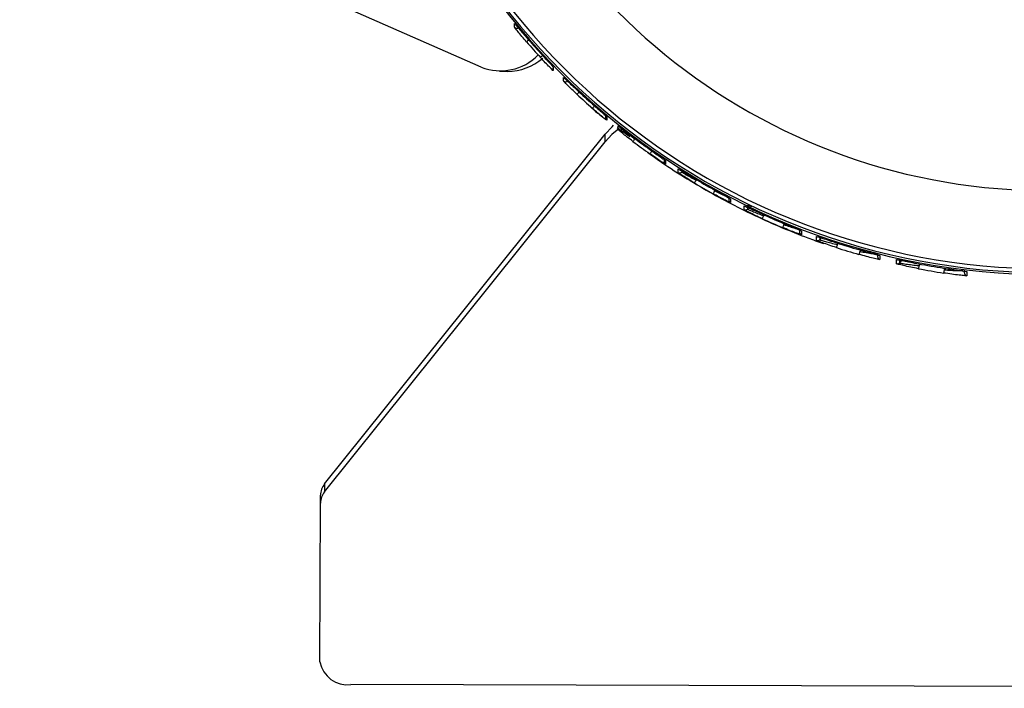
# Model space of a CAD drawing. Header units: millimetres. Extents: x -134 to 67, y -319 to 37.
# Tile 1 of 8: x -133 to -37, y -319 to -255. Entities that reach past the tile are written whole.
import ezdxf

# ---------------------------------------------------------------- set-up
doc = ezdxf.new("R2010")
doc.units = ezdxf.units.MM

msp = doc.modelspace()

# ---------------------------------------------------------------- linework, layer by layer
at = {"color": 7, "linetype": 'Continuous', "lineweight": 25}
for p, q in [((-88, -259.174), (-132.597, -239.581)), ((-84.787, -255.315), (-84.786, -254.976)), ((-86.244, -259.573), (-85.467, -259.593)), ((-81.262, -259.327), (-81.107, -259.498)), ((-81.038, -259.182), (-81.039, -259.52)), ((-80.05, -260.512), (-80.049, -260.181)), ((-75.986, -263.735), (-75.987, -264.066)), ((-75.879, -263.966), (-75.879, -264.298)), ((-73.653, -265.901), (-74.855, -265.034)), ((-74.784, -265.194), (-74.783, -264.86)), ((-103.135, -299.424), (-76.021, -265.639)), ((-76.023, -266.399), (-76.021, -265.639)), ((-73.142, -266.086), (-73.163, -266.106)), ((-103.138, -300.183), (-76.023, -266.399)), ((-70.317, -267.968), (-70.318, -268.301)), ((-70.23, -268.179), (-70.183, -268.218)), ((-70.183, -268.218), (-70.184, -268.552)), ((-68.979, -269.347), (-68.978, -269.003)), ((-68.606, -269.131), (-68.606, -269.307)), ((-68.606, -269.307), (-68.513, -269.214)), ((-67.196, -270.054), (-67.242, -270.1)), ((-65.446, -271.134), (-65.391, -271.08)), ((-64.087, -271.689), (-64.088, -271.988)), ((-63.978, -271.876), (-63.925, -271.911)), ((-63.925, -271.911), (-63.926, -272.255)), ((-62.603, -272.94), (-62.603, -272.578)), ((-62.259, -272.639), (-62.26, -272.883)), ((-62.26, -272.883), (-62.117, -272.741)), ((-62.259, -272.522), (-62.259, -272.582)), ((-60.865, -273.358), (-60.865, -273.358)), ((-60.666, -273.448), (-60.742, -273.523)), ((-58.77, -274.383), (-58.685, -274.299)), ((-57.248, -274.775), (-57.249, -275.074)), ((-57.055, -274.994), (-57.056, -275.355)), ((-55.601, -275.91), (-55.6, -275.531)), ((-55.288, -275.561), (-55.289, -275.84)), ((-55.289, -275.84), (-55.12, -275.672)), ((-53.489, -276.201), (-53.597, -276.308)), ((-51.424, -276.967), (-51.306, -276.85)), ((-49.711, -277.169), (-49.712, -277.469)), ((-49.484, -277.382), (-49.485, -277.761)), ((-47.876, -278.159), (-47.875, -277.764)), ((-47.598, -277.741), (-47.598, -278.079)), ((-47.598, -278.079), (-47.34, -277.822)), ((-45.558, -278.199), (-45.698, -278.339)), ((-43.279, -278.754), (-43.132, -278.608)), ((-41.331, -278.731), (-41.331, -279.021)), ((-41.066, -278.926), (-41.067, -279.32)), ((-103.135, -299.424), (-103.138, -300.183)), ((-103.542, -301.267), (-103.54, -300.508)), ((-103.584, -316.601), (-103.542, -301.267)), ((33.409, -319.146), (-100.59, -318.779))]:
    msp.add_line(p, q, dxfattribs=at)
at = {"color": 7, "linetype": 'Continuous', "lineweight": 25, "flags": 128}
for points in [[(-74.708, -265.142), (-75.367, -265.693), (-76.023, -266.399)], [(-76.021, -265.639), (-75.365, -264.933), (-75.209, -264.792)], [(-47.804, -277.771), (-47.838, -277.77), (-47.875, -277.764)]]:
    msp.add_lwpolyline(points, dxfattribs=at)
at = {"color": 7, "linetype": 'Continuous', "lineweight": 25}
for centre, radius, start, end in [((-33.3, -212.718), 66.502, 187.53936, 352.26067), ((-33.3, -212.659), 66.369, 187.60492, 352.19787), ((-33.3, -212.648), 65.999, 187.65502, 352.15559), ((-33.3, -212.603), 58.502, 192.39364, 350.98006), ((-84.554, -255.125), 0.3, 219.27764, 313.49454), ((-80.686, -259.805), 4.238, 130.02906, 133.78521), ((-33.316, -213.268), 66.488, 220.83713, 222.57085), ((-33.315, -212.846), 66.488, 220.83713, 222.57085), ((-86.128, -254.507), 5.028, 248.14353, 315.9262), ((-85.474, -254.4), 5.193, 270.08213, 311.04307), ((-78.978, -261.503), 4.638, 131.63934, 135.40507), ((-80.824, -259.312), 0.3, 179.85208, 224.13116), ((-79.839, -260.299), 0.3, 225.34363, 314.83251), ((-74.926, -265.068), 5.022, 136.03867, 139.5204), ((-33.311, -212.842), 66.494, 226.89937, 228.63262), ((-33.312, -213.257), 66.494, 226.89937, 228.63262), ((-73.205, -266.421), 5.201, 137.80145, 141.16454), ((-75.687, -264.067), 0.3, 179.85217, 230.19842), ((-74.597, -264.959), 0.3, 231.41504, 314.83226), ((-68.63, -269.619), 5.734, 142.23012, 145.2838), ((-33.309, -213.255), 66.499, 232.9844, 234.73694), ((-33.308, -212.837), 66.499, 232.9844, 234.73694), ((-66.681, -270.82), 5.989, 144.01466, 146.93937), ((-70.018, -268.302), 0.3, 179.85325, 236.32555), ((-68.818, -269.094), 0.3, 237.56164, 314.83215), ((-61.466, -273.636), 6.773, 148.52434, 151.11311), ((-33.305, -212.833), 66.505, 239.16335, 240.95701), ((-33.306, -213.261), 66.505, 239.16335, 240.95701), ((-59.221, -274.677), 7.162, 150.35265, 152.80145), ((-63.788, -271.989), 0.3, 179.85418, 242.58934), ((-62.471, -272.67), 0.3, 243.86142, 314.83218), ((-53.108, -277.082), 8.422, 155.00367, 157.08767), ((-33.304, -213.274), 66.51, 245.51779, 247.37925), ((-33.303, -212.829), 66.51, 245.51779, 247.37925), ((-50.41, -277.948), 9.088, 156.90275, 158.83454), ((-56.949, -275.075), 0.3, 179.85461, 249.08181), ((-55.501, -275.628), 0.3, 250.41084, 314.83234), ((-42.72, -279.89), 11.451, 161.77299, 163.30707), ((-33.302, -213.288), 66.514, 252.15127, 254.11664), ((-33.301, -212.825), 66.514, 252.15127, 254.11664), ((-39.087, -280.556), 12.848, 163.77946, 165.14702), ((-49.412, -277.47), 0.3, 179.8552, 255.92539), ((-47.81, -277.866), 0.3, 257.34215, 314.83262), ((-27.148, -281.951), 18.898, 168.9805, 169.91067), ((-33.302, -213.3), 66.517, 259.2098, 261.33364), ((-33.3, -212.822), 66.517, 259.2098, 261.33364), ((-19.987, -282.381), 23.573, 171.14981, 171.89561), ((-41.032, -279.022), 0.3, 179.85645, 263.30418), ((-101.802, -300.539), 1.738, 140.07807, 178.95919), ((-101.804, -301.299), 1.738, 140.07807, 178.95919), ((-100.941, -316.114), 2.688, 190.43631, 277.48518)]:
    msp.add_arc(centre, radius, start, end, dxfattribs=at)
for points, knots in [([(-83.619, -256.745), (-83.774, -256.565), (-84.082, -256.204), (-84.467, -255.735), (-84.734, -255.395), (-84.769, -255.342), (-84.787, -255.315)], [0, 0, 0, 0, 0.250589, 0.500277, 0.75004, 1, 1, 1, 1]), ([(-84.786, -254.976), (-84.768, -254.992), (-84.733, -255.024), (-84.465, -255.336), (-84.081, -255.786), (-83.772, -256.144), (-83.618, -256.323)], [0, 0, 0, 0, 0.250514, 0.500166, 0.749971, 1, 1, 1, 1]), ([(-81.039, -259.52), (-81.058, -259.506), (-81.097, -259.478), (-81.388, -259.19), (-81.799, -258.766), (-82.12, -258.42), (-82.281, -258.247)], [0, 0, 0, 0, 0.2505333, 0.50019, 0.74998, 1, 1, 1, 1]), ([(-82.28, -257.825), (-82.119, -258), (-81.798, -258.348), (-81.386, -258.791), (-81.095, -259.107), (-81.057, -259.157), (-81.038, -259.182)], [0, 0, 0, 0, 0.250582, 0.500261, 0.750026, 1, 1, 1, 1]), ([(-82.06, -258.037), (-81.928, -258.182), (-81.663, -258.471), (-81.329, -258.819), (-81.139, -259.008), (-81.05, -259.092), (-81.04, -259.097), (-81.035, -259.099)], [0, 0, 0, 0, 0.249588, 0.499052, 0.730325, 0.860484, 1, 1, 1, 1]), ([(-78.746, -261.808), (-78.919, -261.644), (-79.263, -261.319), (-79.692, -260.894), (-79.991, -260.586), (-80.03, -260.537), (-80.05, -260.512)], [0, 0, 0, 0, 0.250582, 0.50026, 0.750025, 1, 1, 1, 1]), ([(-80.049, -260.181), (-80.029, -260.195), (-79.99, -260.222), (-79.691, -260.502), (-79.261, -260.908), (-78.917, -261.231), (-78.745, -261.392)], [0, 0, 0, 0, 0.250534, 0.50019, 0.74998, 1, 1, 1, 1]), ([(-77.471, -262.979), (-77.387, -263.06), (-76.968, -263.463), (-76.505, -263.817), (-76.134, -264.1)], [0, 0, 0, 0, 0.200451, 1, 1, 1, 1]), ([(-75.879, -264.298), (-75.901, -264.285), (-75.943, -264.261), (-76.267, -264.004), (-76.723, -263.625), (-77.079, -263.315), (-77.257, -263.16)], [0, 0, 0, 0, 0.250516, 0.500168, 0.749972, 1, 1, 1, 1]), ([(-77.256, -262.744), (-77.077, -262.901), (-76.721, -263.214), (-76.265, -263.612), (-75.942, -263.897), (-75.9, -263.943), (-75.879, -263.966)], [0, 0, 0, 0, 0.250588, 0.500275, 0.750039, 1, 1, 1, 1]), ([(-73.343, -266.353), (-73.533, -266.208), (-73.911, -265.92), (-74.386, -265.54), (-74.719, -265.262), (-74.762, -265.217), (-74.784, -265.194)], [0, 0, 0, 0, 0.250619, 0.50031, 0.750053, 1, 1, 1, 1]), ([(-74.783, -264.86), (-74.761, -264.872), (-74.718, -264.895), (-74.384, -265.146), (-73.909, -265.507), (-73.531, -265.792), (-73.342, -265.935)], [0, 0, 0, 0, 0.250504, 0.500149, 0.749949, 1, 1, 1, 1]), ([(-74.385, -265.172), (-74.368, -265.19), (-74.342, -265.216), (-74.187, -265.341), (-73.985, -265.5), (-73.645, -265.759), (-73.324, -265.991), (-73.163, -266.106)], [0, 0, 0, 0, 0.246695, 0.372754, 0.500332, 0.749702, 1, 1, 1, 1]), ([(-71.7, -267.135), (-71.504, -267.273), (-71.115, -267.548), (-70.609, -267.902), (-70.324, -268.105), (-70.2, -268.198), (-70.189, -268.211), (-70.183, -268.218)], [0, 0, 0, 0, 0.250305, 0.4997005, 0.7491126, 0.8746807, 1, 1, 1, 1]), ([(-71.931, -267.397), (-71.579, -267.652), (-70.434, -268.484), (-68.447, -269.764), (-65.992, -271.23), (-63.681, -272.474), (-61.331, -273.629), (-58.982, -274.673), (-56.785, -275.549), (-55.444, -276.025), (-54.937, -276.204)], [0, 0, 0, 0, 0.067845, 0.22035, 0.368369, 0.514095, 0.630181, 0.777665, 0.915867, 1, 1, 1, 1]), ([(-70.184, -268.552), (-70.19, -268.551), (-70.202, -268.548), (-70.325, -268.477), (-70.611, -268.296), (-71.116, -267.961), (-71.506, -267.689), (-71.701, -267.552)], [0, 0, 0, 0, 0.126149, 0.251404, 0.500719, 0.750246, 1, 1, 1, 1]), ([(-68.978, -269.003), (-68.947, -269.016), (-68.885, -269.043), (-68.456, -269.299), (-67.937, -269.611), (-67.575, -269.828), (-67.394, -269.936)], [0, 0, 0, 0, 0.2799544, 0.559429, 0.7796085, 1, 1, 1, 1]), ([(-67.396, -270.365), (-67.601, -270.24), (-68.012, -269.992), (-68.538, -269.656), (-68.833, -269.458), (-68.961, -269.367), (-68.973, -269.354), (-68.979, -269.347)], [0, 0, 0, 0, 0.250348, 0.499755, 0.749122, 0.874686, 1, 1, 1, 1]), ([(-68.606, -269.307), (-68.601, -269.312), (-68.591, -269.322), (-68.511, -269.374), (-68.383, -269.454), (-68.153, -269.593), (-67.771, -269.813), (-67.419, -270.004), (-67.242, -270.1)], [0, 0, 0, 0, 0.120988, 0.244577, 0.371085, 0.500812, 0.749925, 1, 1, 1, 1]), ([(-65.59, -270.975), (-65.379, -271.092), (-64.956, -271.327), (-64.493, -271.581), (-64.209, -271.739), (-64.05, -271.83), (-63.945, -271.893), (-63.932, -271.905), (-63.925, -271.911)], [0, 0, 0, 0, 0.250012, 0.499153, 0.624925, 0.74947, 0.87502, 1, 1, 1, 1]), ([(-65.588, -270.972), (-65.462, -271.041), (-65.219, -271.176), (-64.882, -271.359), (-64.601, -271.508), (-64.382, -271.62), (-64.233, -271.684), (-64.144, -271.719), (-64.133, -271.698), (-64.13, -271.691)], [0, 0, 0, 0, 0.1857683, 0.3604857, 0.5243595, 0.6766215, 0.8174787, 0.9463916, 1, 1, 1, 1]), ([(-65.446, -271.134), (-65.263, -271.222), (-64.899, -271.398), (-64.497, -271.578), (-64.247, -271.685), (-64.16, -271.72), (-64.118, -271.737)], [0, 0, 0, 0, 0.3331477, 0.6659642, 0.8388534, 1, 1, 1, 1]), ([(-63.926, -272.255), (-63.96, -272.244), (-64.028, -272.222), (-64.489, -271.994), (-65.033, -271.71), (-65.405, -271.506), (-65.592, -271.404)], [0, 0, 0, 0, 0.279835, 0.559331, 0.779532, 1, 1, 1, 1]), ([(-62.603, -272.578), (-62.567, -272.589), (-62.497, -272.611), (-62.017, -272.831), (-61.45, -273.091), (-61.06, -273.269), (-60.865, -273.358)], [0, 0, 0, 0, 0.279831, 0.559327, 0.779515, 1, 1, 1, 1]), ([(-60.866, -273.803), (-61.088, -273.701), (-61.531, -273.496), (-62.013, -273.259), (-62.308, -273.108), (-62.474, -273.02), (-62.584, -272.958), (-62.597, -272.946), (-62.603, -272.94)], [0, 0, 0, 0, 0.250028, 0.499207, 0.625057, 0.749492, 0.875038, 1, 1, 1, 1]), ([(-62.226, -272.528), (-62.229, -272.532), (-62.235, -272.539), (-62.248, -272.552), (-62.268, -272.579), (-62.278, -272.6), (-62.27, -272.615), (-62.266, -272.622)], [0, 0, 0, 0, 0.052363, 0.109847, 0.25179, 0.687653, 1, 1, 1, 1]), ([(-62.26, -272.883), (-62.254, -272.888), (-62.242, -272.898), (-62.146, -272.944), (-61.999, -273.012), (-61.739, -273.125), (-61.317, -273.301), (-60.934, -273.449), (-60.742, -273.523)], [0, 0, 0, 0, 0.124138, 0.25043, 0.37237, 0.500658, 0.74989, 1, 1, 1, 1]), ([(-61.828, -272.675), (-61.885, -272.653), (-62.007, -272.606), (-62.147, -272.554), (-62.201, -272.537), (-62.228, -272.528)], [0, 0, 0, 0, 0.298543, 0.642785, 1, 1, 1, 1]), ([(-57.056, -275.355), (-57.063, -275.355), (-57.079, -275.355), (-57.199, -275.317), (-57.379, -275.255), (-57.696, -275.14), (-58.202, -274.947), (-58.657, -274.76), (-58.885, -274.667)], [0, 0, 0, 0, 0.1261936, 0.2509033, 0.3748594, 0.501165, 0.7504436, 1, 1, 1, 1]), ([(-58.884, -274.222), (-58.656, -274.316), (-58.2, -274.506), (-57.694, -274.714), (-57.377, -274.846), (-57.197, -274.923), (-57.077, -274.977), (-57.062, -274.989), (-57.055, -274.994)], [0, 0, 0, 0, 0.249926, 0.499225, 0.625529, 0.749536, 0.875326, 1, 1, 1, 1]), ([(-58.882, -274.218), (-58.746, -274.274), (-58.483, -274.383), (-58.119, -274.53), (-57.811, -274.652), (-57.572, -274.739), (-57.4, -274.793), (-57.337, -274.795), (-57.307, -274.796)], [0, 0, 0, 0, 0.196545, 0.381715, 0.555065, 0.716098, 0.864468, 1, 1, 1, 1]), ([(-58.77, -274.383), (-58.572, -274.449), (-58.176, -274.58), (-57.731, -274.714), (-57.447, -274.796), (-57.347, -274.822), (-57.299, -274.835)], [0, 0, 0, 0, 0.333203, 0.666016, 0.839751, 1, 1, 1, 1]), ([(-55.6, -275.531), (-55.592, -275.531), (-55.576, -275.531), (-55.45, -275.567), (-55.261, -275.626), (-54.929, -275.733), (-54.401, -275.906), (-53.926, -276.06), (-53.688, -276.137)], [0, 0, 0, 0, 0.126121, 0.250999, 0.374834, 0.50134, 0.750429, 1, 1, 1, 1]), ([(-55.289, -275.84), (-55.282, -275.845), (-55.267, -275.854), (-55.154, -275.892), (-54.982, -275.944), (-54.687, -276.029), (-54.218, -276.156), (-53.804, -276.257), (-53.597, -276.308)], [0, 0, 0, 0, 0.123537, 0.250283, 0.371164, 0.500521, 0.750041, 1, 1, 1, 1]), ([(-53.689, -276.6), (-53.927, -276.522), (-54.403, -276.366), (-54.932, -276.178), (-55.264, -276.054), (-55.452, -275.98), (-55.578, -275.927), (-55.594, -275.916), (-55.601, -275.91)], [0, 0, 0, 0, 0.249839, 0.499255, 0.625715, 0.749561, 0.875362, 1, 1, 1, 1]), ([(-51.505, -276.799), (-51.259, -276.868), (-50.769, -277.007), (-50.214, -277.162), (-49.857, -277.262), (-49.65, -277.323), (-49.51, -277.366), (-49.493, -277.377), (-49.484, -277.382)], [0, 0, 0, 0, 0.249503, 0.499172, 0.626348, 0.749618, 0.875836, 1, 1, 1, 1]), ([(-51.503, -276.795), (-51.357, -276.836), (-51.074, -276.916), (-50.679, -277.024), (-50.341, -277.112), (-50.075, -277.174), (-49.881, -277.208), (-49.811, -277.199), (-49.777, -277.195)], [0, 0, 0, 0, 0.196503, 0.382372, 0.556014, 0.71753, 0.865574, 1, 1, 1, 1]), ([(-49.485, -277.761), (-49.494, -277.762), (-49.513, -277.763), (-49.653, -277.736), (-49.862, -277.69), (-50.219, -277.606), (-50.773, -277.466), (-51.262, -277.33), (-51.506, -277.262)], [0, 0, 0, 0, 0.125926, 0.25124, 0.376573, 0.502339, 0.75153, 1, 1, 1, 1]), ([(-51.424, -276.967), (-51.21, -277.008), (-50.783, -277.09), (-50.291, -277.172), (-49.966, -277.221), (-49.848, -277.237), (-49.791, -277.244)], [0, 0, 0, 0, 0.332053, 0.664922, 0.840738, 1, 1, 1, 1]), ([(-47.875, -277.764), (-47.865, -277.763), (-47.846, -277.762), (-47.696, -277.786), (-47.475, -277.828), (-47.098, -277.901), (-46.517, -278.016), (-46.008, -278.114), (-45.753, -278.162)], [0, 0, 0, 0, 0.126121, 0.250748, 0.376161, 0.501737, 0.75126, 1, 1, 1, 1]), ([(-47.568, -277.736), (-47.567, -277.737), (-47.565, -277.754), (-47.51, -277.772), (-47.387, -277.813), (-47.156, -277.867), (-46.805, -277.944), (-46.325, -278.044), (-45.952, -278.119), (-45.752, -278.158)], [0, 0, 0, 0, 0.00969, 0.089347, 0.201635, 0.348326, 0.529683, 0.747431, 1, 1, 1, 1]), ([(-45.754, -278.641), (-46.009, -278.591), (-46.52, -278.491), (-47.102, -278.361), (-47.479, -278.272), (-47.699, -278.216), (-47.848, -278.174), (-47.867, -278.164), (-47.876, -278.159)], [0, 0, 0, 0, 0.249184, 0.499081, 0.626578, 0.749636, 0.875913, 1, 1, 1, 1]), ([(-47.598, -278.079), (-47.59, -278.082), (-47.571, -278.09), (-47.433, -278.116), (-47.229, -278.149), (-46.887, -278.2), (-46.367, -278.268), (-45.921, -278.315), (-45.698, -278.339)], [0, 0, 0, 0, 0.12257, 0.250087, 0.369695, 0.500615, 0.750611, 1, 1, 1, 1]), ([(-43.323, -278.579), (-43.059, -278.619), (-42.53, -278.699), (-41.917, -278.787), (-41.51, -278.847), (-41.267, -278.884), (-41.097, -278.913), (-41.076, -278.921), (-41.066, -278.926)], [0, 0, 0, 0, 0.249605, 0.49931, 0.627776, 0.749988, 0.876853, 1, 1, 1, 1]), ([(-41.067, -279.32), (-41.078, -279.322), (-41.1, -279.326), (-41.272, -279.314), (-41.517, -279.291), (-41.924, -279.248), (-42.533, -279.174), (-43.061, -279.096), (-43.324, -279.057)], [0, 0, 0, 0, 0.125915, 0.251099, 0.376429, 0.502022, 0.750722, 1, 1, 1, 1]), ([(-43.279, -278.754), (-43.048, -278.767), (-42.585, -278.794), (-42.039, -278.811), (-41.665, -278.819), (-41.521, -278.819), (-41.454, -278.819)], [0, 0, 0, 0, 0.332997, 0.665314, 0.843024, 1, 1, 1, 1])]:
    msp.add_open_spline(points, degree=3, knots=knots, dxfattribs=at)

doc.saveas('drawing.dxf')
